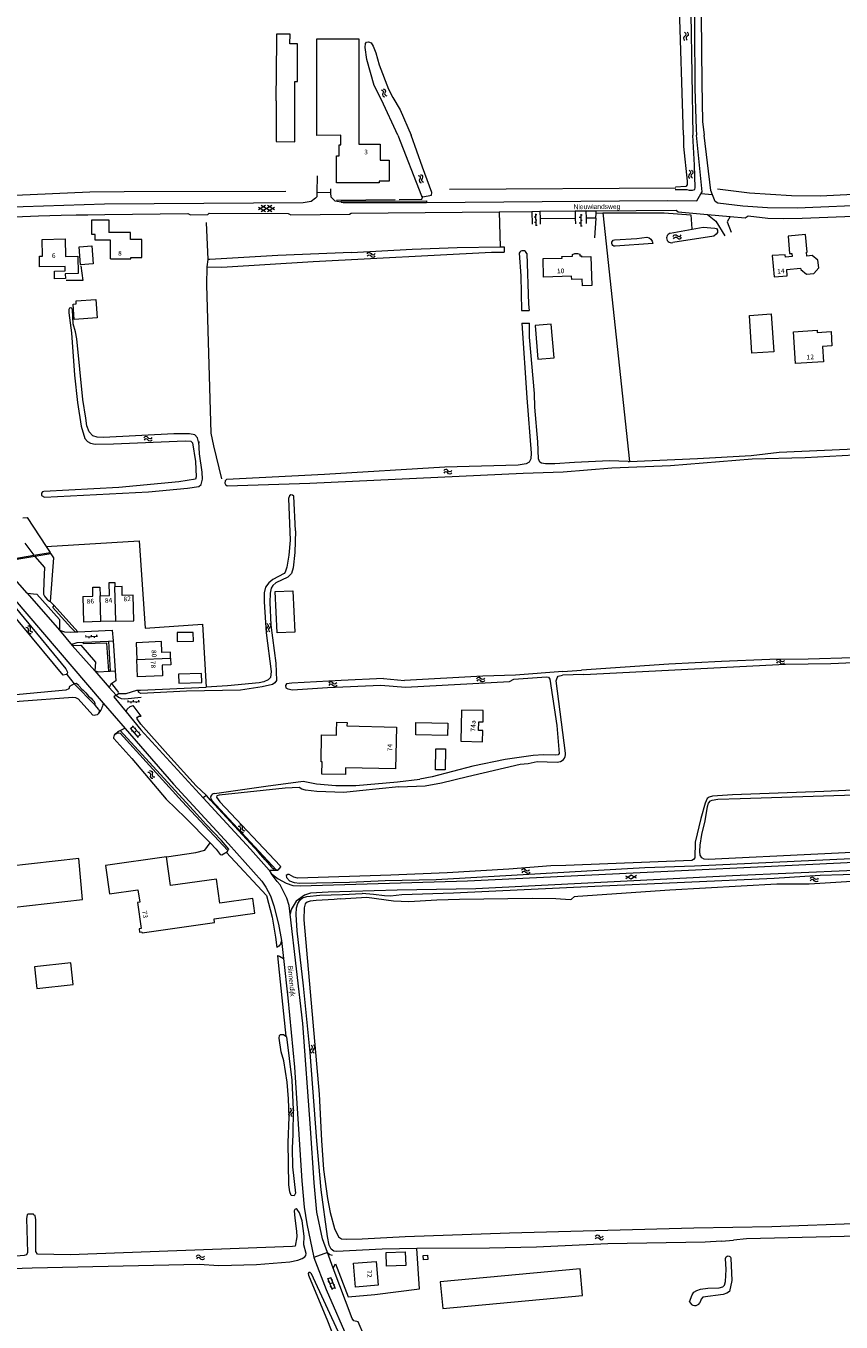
# Model space of a CAD drawing. Header units: metres. Extents: x 189705 to 199106, y 581686 to 588448.
# Tile 16 of 256: x 190016 to 190320, y 582558 to 583041. Entities that reach past the tile are written whole.
import ezdxf
from ezdxf.enums import TextEntityAlignment as Align

# ---------------------------------------------------------------- set-up
doc = ezdxf.new("R2010")
doc.units = ezdxf.units.M
doc.layers.add('B-WA-OG-GBKN-G', color=7, linetype='Continuous', lineweight=18)
doc.styles.add('Style-DotumChe', font='DotumChe.ttf')
doc.styles.add('Style-WORKING', font='WORKING.shx')

msp = doc.modelspace()

# ---------------------------------------------------------------- linework, layer by layer
at = {"layer": 'B-WA-OG-GBKN-G'}
for p, q in [((190268.553, 583005.158), (190269.097, 583000)), ((190266.146, 583002.284), (190266.253, 583000)), ((190124.825, 582984.885), (190124.735, 582978.58)), ((190130.04, 582978.526), (190124.735, 582978.58)), ((190130.04, 582978.526), (190130.008, 582980.059)), ((190132.062, 582975.75), (190153.961, 582975.969)), ((190258.531, 582980.215), (190174.265, 582979.737)), ((190272.25, 582977.746), (190267.919, 582978.096)), ((190102.974, 582972.33), (190105.574, 582973.93)), ((190102.974, 582973.13), (190105.574, 582971.53)), ((190103.974, 582971.53), (190107.974, 582973.93)), ((190103.974, 582973.93), (190107.974, 582971.53)), ((190106.374, 582973.93), (190108.974, 582972.33)), ((190106.374, 582971.53), (190108.974, 582973.13)), ((190192.778, 582971.476), (190204.927, 582971.615)), ((190192.778, 582971.476), (190193.05, 582958.395)), ((190204.927, 582971.615), (190207.927, 582971.649)), ((190204.927, 582971.615), (190205.027, 582966.818)), ((190206.238, 582970.694), (190206.387, 582966.196)), ((190207.927, 582971.649), (190221.027, 582971.799)), ((190207.927, 582971.649), (190207.986, 582968.816)), ((190221.027, 582971.799), (190225.026, 582971.833)), ((190221.027, 582971.799), (190221.085, 582968.996)), ((190225.026, 582971.833), (190228.916, 582971.865)), ((190225.026, 582971.833), (190225.084, 582969.05)), ((190228.718, 582969.1), (190228.853, 582970.985)), ((190228.853, 582970.985), (190228.916, 582971.865)), ((190228.853, 582970.985), (190231.316, 582971.006)), ((190231.316, 582971.006), (190241.304, 582878.405)), ((190029.43, 582970.162), (190035.07, 582970.274)), ((190035.07, 582970.274), (190039.466, 582970.361)), ((190039.466, 582970.361), (190045.739, 582970.486)), ((190083.481, 582967.408), (190084.087, 582953.713)), ((190206.279, 582969.445), (190205.78, 582969.428)), ((190206.345, 582967.446), (190205.846, 582967.429)), ((190206.246, 582970.444), (190206.746, 582970.461)), ((190206.312, 582968.445), (190206.812, 582968.462)), ((190206.378, 582966.446), (190206.878, 582966.463)), ((190221.085, 582968.996), (190207.986, 582968.816)), ((190207.986, 582968.816), (190208.026, 582966.88)), ((190221.085, 582968.996), (190221.126, 582967.017)), ((190223.092, 582969.263), (190222.592, 582969.263)), ((190223.092, 582967.263), (190222.592, 582967.263)), ((190223.092, 582970.513), (190223.092, 582966.013)), ((190223.092, 582970.263), (190223.592, 582970.263)), ((190223.092, 582968.263), (190223.592, 582968.263)), ((190223.092, 582966.263), (190223.592, 582966.263)), ((190228.718, 582969.1), (190225.084, 582969.05)), ((190225.084, 582969.05), (190225.125, 582967.067)), ((190228.718, 582969.1), (190228.193, 582961.779)), ((190270.318, 582970.499), (190278.809, 582969.726)), ((190193.05, 582958.395), (190194.546, 582958.423)), ((190194.546, 582958.423), (190194.546, 582956.36)), ((190250.038, 582959.658), (190235.964, 582958.578)), ((190084.087, 582953.713), (190083.822, 582950.89)), ((190201.084, 582934.615), (190203.847, 582934.671)), ((190201.192, 582929.995), (190204.05, 582929.998)), ((190204.025, 582924.671), (190204.05, 582929.998)), ((190205.837, 582903.74), (190204.025, 582924.671)), ((190297.055, 582881.915), (190348.706, 582884.027)), ((190240.852, 582878.386), (190233.839, 582878.654)), ((190240.852, 582878.386), (190241.304, 582878.405)), ((190015.898, 582847.953), (190019.304, 582843.428)), ((190023.924, 582846.659), (190025.364, 582844.456)), ((190000, 582841.069), (190045.086, 582788.277)), ((190016.756, 582829.304), (190006.646, 582840.749)), ((190019.711, 582842.999), (190007.171, 582840.834)), ((190011.437, 582842.112), (190019.304, 582843.428)), ((190019.304, 582843.428), (190025.364, 582844.456)), ((190025.649, 582844.02), (190019.711, 582842.999)), ((190019.711, 582842.999), (190020.559, 582842.02)), ((190020.559, 582842.02), (190023.282, 582838.894)), ((190025.364, 582844.456), (190025.649, 582844.02)), ((190023.282, 582838.894), (190023.052, 582833.543)), ((190023.052, 582833.543), (190022.841, 582829.438)), ((190049.823, 582818.831), (190049.527, 582831.718)), ((190016.756, 582829.304), (190028.795, 582815.568)), ((190022.841, 582829.438), (190022.938, 582828.987)), ((190022.938, 582828.987), (190023.13, 582828.434)), ((190023.13, 582828.434), (190023.31, 582828.17)), ((190023.31, 582828.17), (190023.623, 582827.725)), ((190023.623, 582827.725), (190024.38, 582826.86)), ((190024.38, 582826.86), (190024.542, 582826.697)), ((190024.542, 582826.697), (190024.801, 582826.511)), ((190025.411, 582826.224), (190026.841, 582824.656)), ((190037.534, 582828.042), (190037.752, 582818.554)), ((190044.229, 582818.703), (190044.008, 582828.315)), ((190026.394, 582823.991), (190026.841, 582824.656)), ((190033.006, 582816.663), (190026.394, 582823.991)), ((190026.841, 582824.656), (190035.734, 582814.906)), ((190034.713, 582814.848), (190033.006, 582816.663)), ((190044.229, 582818.703), (190037.752, 582818.554)), ((190049.823, 582818.831), (190044.229, 582818.703)), ((190028.795, 582815.568), (190033.601, 582809.85)), ((190034.713, 582814.848), (190035.734, 582814.906)), ((190035.734, 582814.906), (190035.861, 582814.767)), ((190037.75, 582810.983), (190047.082, 582811.457)), ((190038.508, 582813.024), (190043.001, 582813.272)), ((190038.758, 582813.038), (190038.73, 582813.537)), ((190039.756, 582813.093), (190039.784, 582812.594)), ((190040.755, 582813.148), (190040.727, 582813.647)), ((190041.753, 582813.203), (190041.781, 582812.704)), ((190042.752, 582813.258), (190042.724, 582813.757)), ((190047.082, 582811.457), (190048.819, 582811.597)), ((190047.082, 582811.457), (190047.703, 582800.276)), ((190048.819, 582811.597), (190049.629, 582800.394)), ((190033.601, 582809.85), (190041.983, 582800.365)), ((190037.784, 582810.407), (190037.75, 582810.983)), ((190046.519, 582810.645), (190037.784, 582810.407)), ((190047.192, 582800.245), (190046.519, 582810.645)), ((190057.627, 582804.592), (190070.27, 582805.108)), ((190031.591, 582798.99), (190034.362, 582795.546)), ((190041.983, 582800.365), (190047.41, 582794.182)), ((190047.192, 582800.245), (190047.703, 582800.276)), ((190047.703, 582800.276), (190049.629, 582800.394)), ((190149.557, 582797.551), (190133.893, 582796.766)), ((190149.557, 582797.551), (190157.408, 582796.767)), ((190186.677, 582798.319), (190157.408, 582796.767)), ((190224.228, 582799.047), (190216.285, 582798.7)), ((190216.397, 582800.126), (190223.422, 582800.603)), ((190035.049, 582795.658), (190034.362, 582795.546)), ((190042.094, 582787.529), (190034.362, 582795.546)), ((190036.009, 582794.854), (190035.049, 582795.658)), ((190036.009, 582794.854), (190036.24, 582794.644)), ((190036.24, 582794.644), (190037.237, 582793.516)), ((190037.237, 582793.516), (190037.686, 582793.092)), ((190037.686, 582793.092), (190038.689, 582792.149)), ((190038.689, 582792.149), (190039.719, 582790.954)), ((190047.41, 582794.182), (190049.932, 582791.309)), ((190050.997, 582792.284), (190048.419, 582795.696)), ((190058.764, 582793.191), (190058.993, 582793.196)), ((190058.993, 582793.196), (190083.549, 582794.319)), ((190091.502, 582794.734), (190083.549, 582794.319)), ((190148.645, 582795.019), (190157.762, 582794.219)), ((190039.719, 582790.954), (190040.598, 582790.118)), ((190040.598, 582790.118), (190041.109, 582789.604)), ((190041.109, 582789.604), (190041.233, 582789.486)), ((190041.233, 582789.486), (190041.851, 582788.795)), ((190042.023, 582788.543), (190041.851, 582788.795)), ((190042.071, 582788.409), (190042.023, 582788.543)), ((190042.12, 582788.241), (190042.071, 582788.409)), ((190042.094, 582787.529), (190042.126, 582788.138)), ((190043.518, 582785.951), (190042.094, 582787.529)), ((190042.126, 582788.138), (190042.12, 582788.241)), ((190045.086, 582788.277), (190053.3, 582778.856)), ((190054.18, 582788.809), (190058.678, 582788.935)), ((190054.43, 582788.816), (190054.416, 582789.316)), ((190055.43, 582788.844), (190055.444, 582788.344)), ((190059.35, 582783.499), (190056.349, 582787.402)), ((190056.429, 582788.872), (190056.415, 582789.372)), ((190057.429, 582788.9), (190057.443, 582788.4)), ((190058.428, 582788.928), (190058.414, 582789.428)), ((190057.7, 582782.76), (190057.928, 582783.093)), ((190058.034, 582782.152), (190057.7, 582782.76)), ((190057.928, 582783.093), (190058.485, 582783.401)), ((190058.485, 582783.401), (190059.35, 582783.499)), ((190080.053, 582746.999), (190051.463, 582778.102)), ((190055.193, 582779.035), (190058.22, 582775.572)), ((190056.294, 582779.599), (190055.391, 582778.81)), ((190055.823, 582777.859), (190056.049, 582778.057)), ((190056.097, 582779.825), (190059.124, 582776.361)), ((190057.611, 582778.093), (190056.707, 582777.304)), ((190057.178, 582779.044), (190056.953, 582778.846)), ((190059.135, 582780.481), (190058.034, 582782.152)), ((190058.494, 582777.538), (190058.269, 582777.34)), ((190069.28, 582769.124), (190059.135, 582780.481)), ((190057.139, 582776.353), (190057.365, 582776.551)), ((190058.927, 582776.587), (190058.023, 582775.797)), ((190079.758, 582757.465), (190069.28, 582769.124)), ((190154.774, 582759.017), (190163.201, 582759.97)), ((190083.681, 582753.866), (190079.758, 582757.465)), ((190082.929, 582753.364), (190082.39, 582752.997)), ((190083.681, 582753.866), (190082.929, 582753.364)), ((190085.195, 582752.146), (190083.681, 582753.866)), ((190155.285, 582757.086), (190140.69, 582755.606)), ((190155.285, 582757.086), (190165.187, 582757.445)), ((190103.055, 582732.714), (190085.195, 582752.146)), ((190083.356, 582743.222), (190080.053, 582746.999)), ((190086.375, 582740.106), (190083.356, 582743.222)), ((190089.206, 582737.084), (190086.375, 582740.106)), ((190092.016, 582733.885), (190089.206, 582737.084)), ((190068.755, 582731.042), (190046, 582727.82)), ((190091.858, 582733.565), (190092.016, 582733.885)), ((190105.55, 582729.969), (190103.055, 582732.714)), ((190105.55, 582729.969), (190107.926, 582727.227)), ((190106.955, 582726.099), (190110.192, 582726.072)), ((190133.481, 582715.402), (190143.439, 582715.948)), ((190134.364, 582716.968), (190141.628, 582717.337)), ((190111.534, 582699.809), (190112.382, 582693.132)), ((190110.099, 582694.237), (190110.467, 582690.35)), ((190110.467, 582690.35), (190113.179, 582664.166)), ((190275.56, 582587.755), (190280.029, 582588.157)), ((190128.761, 582583.52), (190123.618, 582581.68)), ((190130.843, 582577.767), (190128.761, 582583.52)), ((190130.843, 582577.767), (190131.668, 582579.305)), ((190128.737, 582573.976), (190130.495, 582569.725)), ((190129.961, 582574.157), (190128.852, 582573.698)), ((190128.957, 582572.66), (190129.234, 582572.774)), ((190130.725, 582572.309), (190129.616, 582571.85)), ((190129.721, 582570.811), (190129.998, 582570.926)), ((190129.846, 582574.434), (190131.604, 582570.183)), ((190130.62, 582573.347), (190130.343, 582573.233)), ((190131.489, 582570.46), (190130.38, 582570.002)), ((190131.384, 582571.499), (190131.107, 582571.384)), ((190263.689, 582565.124), (190264.664, 582567.772)), ((190142.471, 582552.3), (190140.206, 582557.752))]:
    msp.add_line(p, q, dxfattribs=at)
at = {"layer": 'B-WA-OG-GBKN-G', "flags": 128}
for points in [[(190261.622, 583267.149), (190264.049, 583260.471), (190267.262, 583253.922), (190270.805, 583247.424), (190271.547, 583245.367), (190272.75, 583240.72), (190274.455, 583226.318), (190276.409, 583214.991), (190277.781, 583202.418), (190276.451, 583194.337), (190274.942, 583187.043), (190270.473, 583173.368), (190267.749, 583164.319), (190266.918, 583160.659), (190267.006, 583154.944), (190267.657, 583146.688), (190267.99, 583133.122), (190267.47, 583113.788), (190265.385, 583064.296), (190265.684, 583017.424), (190266.146, 583002.284)], [(190269.974, 583256.823), (190273.5, 583246.743), (190274.499, 583242.222), (190276.587, 583227.516), (190278.485, 583218.069), (190279.827, 583207.401), (190280.013, 583203.844), (190279.944, 583200.262), (190279.62, 583196.756), (190277.733, 583187.734), (190275.313, 583178.839), (190273.092, 583171.899), (190270.015, 583161.249), (190270.031, 583153.475), (190270.498, 583148.293), (190270.948, 583139.351), (190269.867, 583108.711), (190268.957, 583094.331), (190268.328, 583078.884), (190267.838, 583057.415), (190268.194, 583019.333), (190268.553, 583005.158)], [(190261.375, 583000), (190259.773, 583051.33), (190259.181, 583079.935), (190259.814, 583080.926), (190260.602, 583081.208), (190262.507, 583081.236), (190263.041, 583080.882), (190263.296, 583080.196), (190263.223, 583078.824), (190264.154, 583045.239), (190264.932, 583000)], [(190109.673, 583035.311), (190109.488, 583012.808), (190109.589, 583012.804), (190109.643, 582997.684), (190116.601, 582997.546), (190116.519, 583020.02), (190117.619, 583020.024), (190117.569, 583033.985)], [(190117.569, 583033.985), (190114.754, 583034.022), (190114.77, 583037.632), (190109.685, 583037.599), (190109.673, 583035.311)], [(190124.703, 582999.935), (190124.736, 583035.945), (190140.458, 583035.931), (190140.424, 583000)], [(190154.979, 583000), (190148.88, 583013.215), (190146.151, 583018.52), (190143.44, 583028.22), (190142.745, 583032.716), (190142.844, 583034.139), (190143.224, 583034.673), (190144.01, 583034.827), (190144.976, 583034.422), (190145.741, 583033.153), (190146.762, 583030.665), (190147.94, 583026.272), (190151.488, 583017.182), (190153.146, 583014.01), (190155.873, 583009.442), (190159.982, 583000)], [(190140.424, 583000), (190140.369, 583000), (190140.377, 582996.596), (190148.323, 582996.614), (190148.336, 582990.71), (190151.736, 582990.717), (190151.753, 582982.838), (190147.942, 582982.83), (190147.943, 582982.291), (190132.153, 582982.255), (190132.13, 582992.335), (190133.125, 582992.337), (190133.115, 582996.444), (190133.747, 582996.445), (190133.739, 583000), (190124.703, 582999.935)], [(190154.979, 583000), (190163.811, 582977.369), (190164.321, 582977.016), (190167.443, 582977.591), (190167.665, 582978.61), (190164.084, 582988.095), (190159.982, 583000)], [(190258.306, 582979.782), (190262.65, 582979.805), (190263.515, 582979.556), (190264.785, 582979.511), (190265.622, 582979.745), (190265.72, 582980.558), (190265.574, 582988.817), (190264.932, 583000)], [(190261.375, 583000), (190261.423, 582995.784), (190262.734, 582982.905), (190262.742, 582981.457), (190262.339, 582980.819), (190258.377, 582980.671)], [(190267.919, 582978.096), (190268.371, 582978.845), (190266.253, 583000)], [(190272.25, 582977.746), (190271.62, 582979.421), (190269.097, 583000)], [(190455.699, 582990.192), (190434.827, 582983.244), (190424.125, 582979.883), (190416.765, 582978.216), (190411.485, 582977.528), (190362.617, 582975.283), (190303.74, 582972.833), (190292.664, 582972.926), (190283.591, 582973.487), (190274.16, 582974.681), (190273.166, 582975.312), (190272.25, 582977.746)], [(190274.132, 582979.967), (190286.029, 582978.481), (190301.608, 582977.523), (190312.354, 582977.453), (190337.347, 582978.655), (190351.648, 582979.138), (190371.306, 582980.134), (190394.903, 582980.997), (190404.96, 582981.686)], [(190124.735, 582978.58), (190124.713, 582977.032), (190124.285, 582976.496), (190122.69, 582975.293), (190119.695, 582974.743), (190045.59, 582974.346), (190000, 582972.764)], [(190012.369, 582977.7), (190040.206, 582978.84), (190052.934, 582979.01), (190113.245, 582979.105)], [(190133.801, 582974.998), (190131.632, 582975.442), (190130.075, 582976.857), (190130.04, 582978.526)], [(190133.801, 582974.998), (190133.843, 582975.378), (190165.65, 582975.473), (190165.63, 582974.939)], [(190155.433, 582976.053), (190163.919, 582976.174), (190164.092, 582976.912)], [(190165.63, 582974.939), (190237.52, 582975.578), (190255.431, 582975.649), (190266.355, 582975.504), (190267.919, 582978.096)], [(190045.739, 582970.486), (190076.628, 582970.852), (190077.647, 582970.299), (190084.151, 582970.409), (190084.631, 582970.946), (190114.051, 582970.85), (190115.12, 582970.322), (190136.892, 582970.515), (190137.525, 582970.925), (190192.778, 582971.476)], [(190133.801, 582974.998), (190134.532, 582974.848), (190165.63, 582974.939)], [(190228.916, 582971.865), (190258.677, 582972.006), (190259.391, 582971.426), (190270.318, 582970.499)], [(190231.316, 582971.006), (190254.21, 582971.118), (190264.097, 582970.256), (190264.556, 582965.075)], [(190278.809, 582969.726), (190284.401, 582969.247), (190285.54, 582969.939), (190292.786, 582969.038), (190298.528, 582968.942), (190305.59, 582969.056), (190362.74, 582971.319)], [(190000, 582969.126), (190021.072, 582969.995), (190029.43, 582970.162)], [(190047.858, 582953.876), (190047.847, 582960.839), (190042.124, 582960.829), (190042.121, 582962.99), (190040.889, 582962.988), (190040.881, 582968.449), (190047.226, 582968.459), (190047.232, 582963.755)], [(190270.318, 582970.499), (190273.433, 582967.968), (190276.866, 582962.523)], [(190278.809, 582969.726), (190277.652, 582967.686), (190279.12, 582963.831)], [(190021.36, 582954.925), (190022.569, 582954.952), (190022.432, 582961.17), (190030.94, 582961.358), (190031.085, 582954.8), (190035.674, 582954.901), (190035.818, 582948.393), (190031.019, 582948.287), (190031.056, 582946.597), (190027.007, 582946.507), (190026.944, 582949.367), (190030.943, 582949.455), (190030.908, 582951.015), (190021.41, 582950.895), (190021.36, 582954.925)], [(190047.858, 582953.876), (190055.398, 582953.888), (190055.397, 582954.398), (190059.587, 582954.405), (190059.576, 582961.085), (190055.376, 582961.078), (190055.372, 582963.768), (190047.232, 582963.755)], [(190235.659, 582960.997), (190243.997, 582961.431), (190247.716, 582961.96)], [(190256.473, 582963.443), (190268.795, 582965.707), (190273.04, 582965.399), (190273.752, 582965.225), (190274.06, 582964.541), (190274.04, 582963.728), (190273.611, 582963.09), (190272.777, 582962.323), (190257.444, 582959.978)], [(190300.436, 582962.423), (190300.967, 582955.895), (190301.784, 582955.962), (190301.883, 582954.756), (190299.411, 582954.554), (190299.339, 582955.441), (190294.498, 582955.15), (190295.145, 582947.197), (190300.069, 582947.597), (190299.876, 582949.97), (190305.079, 582950.393), (190305.112, 582949.985), (190307.215, 582948.179), (190310.035, 582948.409), (190311.847, 582950.562), (190311.537, 582953.366), (190309.342, 582955.133), (190307.351, 582954.947), (190307.217, 582956.381), (190307.515, 582956.409), (190306.904, 582962.95), (190300.436, 582962.423)], [(190036.142, 582958.389), (190040.926, 582958.751), (190041.433, 582952.032), (190036.649, 582951.671), (190036.142, 582958.389)], [(190083.822, 582950.89), (190089.335, 582950.767), (190123.392, 582952.957), (190189.808, 582956.44), (190194.546, 582956.36)], [(190137.703, 582956.261), (190110.221, 582955.098), (190084.9, 582953.615), (190084.087, 582953.713)], [(190137.703, 582956.261), (190160.282, 582957.475), (190177.097, 582958.1), (190193.05, 582958.395)], [(190200.195, 582956.002), (190200.78, 582947.552), (190201.084, 582934.615)], [(190203.023, 582955.897), (190203.63, 582937.071), (190203.847, 582934.671)], [(190219.768, 582946.242), (190219.731, 582947.422), (190209.294, 582947.096), (190209.079, 582953.985), (190216.151, 582954.206), (190216.133, 582954.792)], [(190216.133, 582954.792), (190220.051, 582954.915), (190220.032, 582955.504), (190220.921, 582955.842), (190221.881, 582955.872), (190222.79, 582955.6), (190222.813, 582955.002), (190223.363, 582955.019), (190223.376, 582954.619), (190226.864, 582954.729), (190227.202, 582943.974), (190223.744, 582943.865), (190223.666, 582946.364), (190219.768, 582946.242)], [(190036.82, 582951.273), (190037.56, 582945.839), (190031.336, 582945.831)], [(190083.822, 582950.89), (190083.603, 582944.256), (190085.241, 582888.886), (190086.23, 582884.215), (190089.267, 582871.931)], [(190042.434, 582938.755), (190042.887, 582931.887), (190034.371, 582931.324), (190033.994, 582937.021), (190035.12, 582937.096), (190035.042, 582938.265), (190042.434, 582938.755)], [(190038.668, 582894.507), (190037.59, 582901.491), (190035.313, 582924.046), (190034.816, 582926.687), (190034.012, 582929.655), (190033.68, 582934.864), (190033.474, 582935.422), (190033.066, 582935.7), (190032.584, 582935.544), (190032.383, 582935.086), (190032.364, 582933.764), (190033.344, 582926.272), (190034.417, 582910.572), (190035.538, 582900.336), (190036.932, 582891.499), (190038.353, 582886.983), (190039.272, 582885.869), (190040.369, 582885.24), (190042.149, 582884.869), (190048.932, 582884.93), (190075.678, 582886.04), (190077.863, 582886), (190078.45, 582885.317), (190079.58, 582878.436), (190079.838, 582872.618)], [(190295.026, 582919.296), (190286.945, 582918.749), (190285.991, 582932.837), (190294.072, 582933.384), (190295.026, 582919.296)], [(190201.192, 582929.995), (190203.076, 582902.149), (190204.684, 582881.546), (190204.517, 582879.411), (190203.889, 582878.112), (190202.825, 582877.47), (190199.779, 582876.971), (190172.471, 582876.316), (190127.57, 582873.586)], [(190206.101, 582929.056), (190207.141, 582916.529), (190213.16, 582917.029), (190212.12, 582929.556), (190206.101, 582929.056)], [(190302.447, 582926.767), (190311.213, 582927.313), (190311.265, 582926.472), (190316.394, 582926.792), (190316.722, 582921.51), (190313.235, 582921.293), (190313.596, 582915.494), (190303.189, 582914.846), (190302.447, 582926.767)], [(190233.839, 582878.654), (190220.835, 582878.05), (190213.496, 582877.476), (190209.963, 582877.534), (190208.489, 582877.781), (190207.928, 582878.108), (190207.413, 582879.401), (190207.177, 582885.652), (190206.067, 582898.658), (190205.837, 582903.74)], [(190050.999, 582868.727), (190023.01, 582867.205), (190022.477, 582867.075), (190022.2, 582866.59), (190022.154, 582865.65), (190023.224, 582865.071), (190062.033, 582867.134), (190076.507, 582868.381), (190080.772, 582869.115), (190081.631, 582869.857), (190082.155, 582871.817), (190082.065, 582874.46), (190081.013, 582881.265), (190080.811, 582885.813), (190080.814, 582885.203), (190080.345, 582887.259), (190079.35, 582888.346), (190077.315, 582888.717), (190071.447, 582888.634), (190045.235, 582887.375), (190042.923, 582887.414), (190041.218, 582887.964), (190039.89, 582889.431), (190039.039, 582891.663), (190038.668, 582894.507)], [(190127.57, 582873.586), (190091.048, 582871.611), (190090.567, 582871.201), (190090.521, 582870.261), (190090.702, 582869.779), (190091.288, 582869.248), (190122.125, 582870.277), (190201.674, 582874.033), (190216.559, 582874.52), (190234.742, 582875.964), (190256.535, 582876.945), (190286.957, 582879.37), (190306.746, 582879.833), (190343.547, 582881.809), (190348.575, 582882.24)], [(190241.304, 582878.405), (190266.683, 582879.491), (190286.646, 582880.563), (190297.055, 582881.915)], [(190079.838, 582872.618), (190079.513, 582871.803), (190073.37, 582870.779), (190050.999, 582868.727)], [(190116.832, 582852.509), (190116.129, 582865.442), (190115.695, 582865.847), (190115.06, 582865.894), (190114.528, 582865.636), (190114.204, 582864.568), (190114.869, 582849.043), (190114.34, 582843.449), (190113.55, 582838.971), (190113.001, 582837.139), (190112.547, 582836.628), (190108.315, 582834.42), (190106.9, 582833.117), (190105.688, 582831.483), (190105.166, 582829.447), (190105.108, 582826.067), (190105.904, 582814.584), (190107.76, 582800.082), (190107.466, 582797.845), (190106.683, 582797.001), (190104.985, 582796.229), (190103.26, 582795.839), (190091.502, 582794.734)], [(190015.193, 582857.366), (190016.811, 582857.539), (190023.924, 582846.659)], [(190116.832, 582852.509), (190116.52, 582844.426), (190115.966, 582838.705), (190115.291, 582836.643), (190113.926, 582835.263), (190109.44, 582833.13), (190108.404, 582832.159), (190107.748, 582831.215), (190107.428, 582829.281), (190107.243, 582825.849), (190107.669, 582817.338), (190109.496, 582803.269), (190109.758, 582796.764), (190109.052, 582795.87), (190108.267, 582795.206), (190104.436, 582794.371), (190096.313, 582793.159), (190076.244, 582792.823), (190059.176, 582791.918), (190058.361, 582792.422), (190058.282, 582792.904), (190058.764, 582793.191)], [(190023.924, 582846.659), (190058.496, 582848.842), (190060.801, 582816.223), (190082.185, 582817.786), (190083.549, 582794.319)], [(190025.649, 582844.02), (190026.646, 582842.495), (190025.411, 582826.224)], [(190000, 582838.844), (190031.233, 582801.044), (190031.824, 582799.904), (190031.751, 582799.319), (190031.321, 582798.96), (190030.28, 582798.752), (190000, 582835.008)], [(190037.534, 582828.042), (190041.328, 582828.13), (190041.25, 582831.511), (190043.932, 582831.573), (190044.008, 582828.315)], [(190044.008, 582828.315), (190047.462, 582828.395), (190047.348, 582833.294), (190049.49, 582833.342), (190049.527, 582831.718)], [(190049.823, 582818.831), (190056.526, 582818.985), (190056.307, 582828.57), (190052.231, 582828.477), (190052.155, 582831.778), (190049.527, 582831.718)], [(190016.756, 582829.304), (190020.467, 582828.993), (190028.902, 582819.457), (190028.795, 582815.568)], [(190109.238, 582829.888), (190115.794, 582830.226), (190116.589, 582814.807), (190110.033, 582814.469), (190109.238, 582829.888)], [(190028.795, 582815.568), (190030.754, 582814.944), (190033.016, 582814.752), (190034.713, 582814.848)], [(190035.734, 582814.906), (190048.535, 582815.521), (190048.819, 582811.597)], [(190070.27, 582805.108), (190070.178, 582807.37), (190067.019, 582807.241), (190066.856, 582811.23), (190057.373, 582810.843), (190057.627, 582804.592)], [(190072.678, 582814.618), (190072.721, 582811.33), (190078.762, 582811.409), (190078.719, 582814.698), (190072.678, 582814.618)], [(190033.601, 582809.85), (190033.953, 582810.437), (190035.45, 582810.902), (190037.75, 582810.983)], [(190033.601, 582809.85), (190036.751, 582809.944), (190042.272, 582803.543), (190041.983, 582800.365)], [(190224.228, 582799.047), (190299.401, 582802.863), (190316.32, 582803.132), (190350, 582804.532), (190370.928, 582805.636), (190395.644, 582806.327), (190415.556, 582807.299), (190426.781, 582808.248), (190445.148, 582808.322)], [(190348.034, 582806.479), (190337.443, 582805.787), (190324.693, 582805.185), (190307.928, 582804.714), (190293.549, 582804.586), (190275.592, 582803.854)], [(190070.27, 582805.108), (190070.372, 582802.597), (190067.091, 582802.463), (190067.251, 582798.524), (190057.89, 582798.143), (190057.627, 582804.592)], [(190275.592, 582803.854), (190255.908, 582802.859), (190223.422, 582800.603)], [(190041.983, 582800.365), (190043.433, 582800.016), (190047.192, 582800.245)], [(190049.629, 582800.394), (190049.904, 582796.595), (190048.419, 582795.696)], [(190073.196, 582799.068), (190073.296, 582795.724), (190081.882, 582795.982), (190081.782, 582799.326), (190073.196, 582799.068)], [(190133.893, 582796.766), (190115.403, 582795.803), (190113.423, 582795.487), (190113.071, 582794.927), (190113.152, 582793.961), (190113.942, 582793.634), (190115.721, 582793.314), (190128.75, 582794.121), (190148.645, 582795.019)], [(190157.762, 582794.219), (190196.621, 582796.391), (190198.242, 582797.212), (190210.356, 582798.116), (190211.145, 582797.943), (190211.605, 582797.284), (190214.236, 582779.966), (190215.053, 582769.525), (190214.726, 582769.066), (190213.584, 582768.907), (190209.188, 582769.087), (190205.378, 582768.762), (190194.995, 582767.359), (190182.89, 582764.803), (190167.794, 582760.91), (190163.201, 582759.97)], [(190216.397, 582800.126), (190198.844, 582798.767), (190186.677, 582798.319)], [(190217.401, 582769.73), (190214.022, 582796.662), (190214.321, 582797.808), (190214.699, 582798.394), (190216.285, 582798.7)], [(190034.362, 582795.546), (190032.615, 582794.52), (190032.366, 582793.604), (190031.25, 582793.141), (190008.575, 582790.986), (190000, 582790.544)], [(190048.419, 582795.696), (190047.955, 582795.415), (190047.41, 582794.182)], [(190049.932, 582791.309), (190050.818, 582791.95), (190053.664, 582791.965), (190057.621, 582793.104), (190058.764, 582793.191)], [(190000, 582788.441), (190013.818, 582789.006), (190033.779, 582790.511), (190034.77, 582790.466), (190035.865, 582789.886), (190041.262, 582783.889)], [(190049.932, 582791.309), (190049.149, 582790.67), (190053.707, 582785.082)], [(190049.932, 582791.309), (190050.851, 582790.526), (190051.819, 582790.099), (190053.191, 582789.979), (190059.261, 582790.495)], [(190053.707, 582785.082), (190054.025, 582786.02), (190055.213, 582787.093), (190056.349, 582787.402)], [(190053.707, 582785.082), (190059.223, 582778.321), (190082.39, 582752.997)], [(190178.455, 582774.092), (190186.533, 582773.919), (190186.624, 582778.137), (190185.064, 582778.17), (190185.132, 582781.35), (190186.692, 582781.317), (190186.782, 582785.536), (190178.704, 582785.71), (190178.455, 582774.092)], [(190053.3, 582778.856), (190071.371, 582758.131), (190091.863, 582735.927), (190104.283, 582721.965), (190105.795, 582719.685), (190107.462, 582716.492), (190108.701, 582712.764), (190110.516, 582705.987), (190111.534, 582699.809)], [(190126.327, 582766.402), (190126.55, 582776.52), (190132.048, 582776.387), (190132.087, 582778.007), (190132.137, 582778.006), (190132.214, 582781.205), (190136.013, 582781.114), (190135.983, 582779.864), (190154.408, 582779.421), (190154.032, 582763.776), (190135.477, 582764.222), (190135.416, 582761.672), (190126.669, 582761.882), (190126.777, 582766.391), (190126.327, 582766.402)], [(190161.701, 582781.125), (190173.549, 582780.884), (190173.454, 582776.255), (190161.607, 582776.496), (190161.701, 582781.125)], [(190049.153, 582775.121), (190055.849, 582767.68), (190068.632, 582752.5), (190075.832, 582745.601), (190085.014, 582736.276)], [(190085.014, 582736.276), (190087.2, 582733.844), (190088.709, 582731.869), (190089.345, 582731.721), (190091.421, 582733.028), (190091.546, 582733.384), (190074.631, 582751.668), (190051.493, 582777.107)], [(190168.97, 582763.517), (190169.117, 582771.316), (190172.717, 582771.248), (190172.569, 582763.449), (190168.97, 582763.517)], [(190165.187, 582757.445), (190171.211, 582758.565), (190180.954, 582760.981), (190200.594, 582765.533), (190203.489, 582765.829), (190206.915, 582766.584), (190214.336, 582766.369)], [(190086.563, 582754.609), (190105.799, 582757.401), (190119.61, 582759.204), (190124.62, 582758.213), (190131.889, 582757.591), (190139.282, 582757.631), (190154.774, 582759.017)], [(190140.69, 582755.606), (190134.875, 582755.066), (190124.787, 582755.393), (190120.592, 582755.905), (190119.142, 582756.303), (190118.225, 582756.832), (190112.967, 582756.652), (190088.313, 582753.978), (190087.476, 582753.77), (190087.352, 582753.235), (190088.631, 582751.489), (190111.113, 582727.694), (190111.267, 582727.289), (190110.192, 582726.072)], [(190352.403, 582733.969), (190270.645, 582730.024), (190269.069, 582730.168), (190268.305, 582730.621), (190267.664, 582731.635), (190267.53, 582733.057), (190267.594, 582735.345), (190268.233, 582739.414), (190269.553, 582744.403), (190270.338, 582749.77), (190270.788, 582751.017), (190271.521, 582751.86), (190272.154, 582752.193), (190274.211, 582752.484), (190282.516, 582752.808), (190325.24, 582754.181), (190353.255, 582755.347)], [(190357.31, 582757.388), (190313.777, 582755.34), (190279.689, 582754.089), (190272.197, 582753.668), (190271.03, 582753.305), (190270.246, 582752.818), (190269.543, 582751.035), (190267.897, 582745.283)], [(190082.39, 582752.997), (190100.029, 582733.862), (190106.955, 582726.099)], [(190110.192, 582726.072), (190109.596, 582726.212), (190085.656, 582752.089)], [(190267.897, 582745.283), (190265.734, 582736.479), (190265.611, 582730.658), (190265.183, 582730.045), (190264.474, 582729.661), (190217.56, 582727.808), (190212.022, 582727.727), (190196.302, 582726.499)], [(190068.755, 582731.042), (190079.61, 582732.608), (190083.009, 582733.491), (190085.014, 582736.276)], [(190004.529, 582706.505), (190011.691, 582707.251), (190011.103, 582712.136), (190037.478, 582715.104), (190036.016, 582730.422), (190009.638, 582727.471), (190009.095, 582732.329), (189968.917, 582728.136), (189971.577, 582703.071), (190002.149, 582706.257)], [(190046, 582727.82), (190047.503, 582717.201), (190058.098, 582718.701), (190058.745, 582714.133), (190057.959, 582714.022), (190059.336, 582704.295), (190058.498, 582704.176), (190058.675, 582702.927), (190059.563, 582703.053), (190059.607, 582702.742), (190086.668, 582706.574), (190086.476, 582707.933), (190101.644, 582710.081), (190100.876, 582715.506), (190088.651, 582713.775), (190087.384, 582722.722), (190070.277, 582720.3), (190068.755, 582731.042)], [(190090.98, 582732.751), (190105.963, 582716.586), (190108.063, 582708.592), (190109.347, 582701.153), (190109.844, 582697.285)], [(190107.749, 582724.83), (190110.35, 582722.862), (190113.281, 582721.226), (190115.8, 582720.324), (190118.545, 582720.263), (190180.854, 582722.045), (190371.394, 582731.327)], [(190196.302, 582726.499), (190173.369, 582725.106), (190152.338, 582724.154), (190117.59, 582723.053), (190116.165, 582723.401), (190114.483, 582724.434), (190113.975, 582724.456), (190113.342, 582724.047), (190113.499, 582723.336), (190114.597, 582722.148), (190116.327, 582721.521), (190118.437, 582721.278), (190136.905, 582721.631), (190150.266, 582722.161), (190169.266, 582722.542), (190246.983, 582727), (190265.475, 582727.684), (190353.05, 582731.737), (190354.141, 582732.099), (190354.289, 582732.81)], [(190485.608, 582733.285), (190416.09, 582729.966), (190279.721, 582723.999), (190184.045, 582719.14), (190154.679, 582718.652), (190129.024, 582717.904), (190122.447, 582717.437), (190120.189, 582716.79), (190117.025, 582714.537), (190115.186, 582711.452), (190114.865, 582709.696)], [(190296.25, 582721.012), (190308.241, 582721), (190322.184, 582721.812), (190418.319, 582726.419), (190428.152, 582726.268), (190462.719, 582728.03), (190479.254, 582728.626), (190480.42, 582729.116), (190480.44, 582730.412), (190480.133, 582730.741), (190478.073, 582731.009), (190425.649, 582728.771), (190363.728, 582725.568), (190312.342, 582724.021), (190295.223, 582723.014), (190228.424, 582719.962)], [(190106.955, 582726.099), (190106.98, 582726.071), (190107.749, 582724.83)], [(190113.589, 582715.687), (190111.074, 582720.553), (190109.924, 582721.843), (190107.749, 582724.83)], [(190228.424, 582719.962), (190175.746, 582717.519), (190156.467, 582716.832), (190152.201, 582716.402), (190149.94, 582716.492), (190145.872, 582717.029), (190141.628, 582717.337)], [(190143.439, 582715.948), (190153.354, 582714.578), (190159.071, 582714.38), (190169.484, 582715.046), (190177.918, 582715.295), (190205.073, 582715.669), (190213.813, 582715.564), (190219.126, 582715.16), (190219.734, 582715.239), (190220.771, 582716.211), (190222.066, 582716.396), (190256.351, 582718.765), (190296.25, 582721.012)], [(190243.87, 582724.039), (190241.925, 582722.752), (190239.874, 582723.863)], [(190243.914, 582723.04), (190241.863, 582724.151), (190239.918, 582722.864)], [(190114.865, 582709.696), (190114.467, 582712.947), (190113.589, 582715.687)], [(190128.734, 582589.535), (190126.33, 582606.905), (190124.735, 582625.246), (190122.327, 582658.119), (190119.808, 582682.987), (190117.388, 582703.432), (190117.076, 582709.581), (190117.19, 582712.046), (190117.74, 582713.701), (190118.546, 582715.028), (190119.483, 582715.744), (190121.081, 582716.235), (190125.829, 582716.693), (190134.364, 582716.968)], [(190133.481, 582715.402), (190131.274, 582715.121), (190124.518, 582714.805), (190122.284, 582714.514), (190121.193, 582714.127), (190120.434, 582713.564), (190120.087, 582712.088), (190119.856, 582707.538), (190125.66, 582642.533)], [(190128.761, 582583.52), (190126.834, 582588.61), (190124.748, 582598.663), (190123.725, 582609.534), (190122.424, 582629.961), (190119.526, 582668.906), (190114.865, 582709.696)], [(190111.534, 582699.809), (190111.19, 582698.545), (190110.559, 582697.778), (190109.844, 582697.285)], [(190019.561, 582690.082), (190020.465, 582681.938), (190033.955, 582683.438), (190033.051, 582691.58), (190019.561, 582690.082)], [(190110.099, 582694.237), (190110.909, 582694.045), (190112.382, 582693.132)], [(190112.382, 582693.132), (190113.988, 582678.508), (190116.436, 582652.599), (190119.124, 582610.222), (190119.988, 582600.441), (190121.011, 582594.272), (190123.618, 582581.68)], [(190113.179, 582664.166), (190113.43, 582663.942), (190115.42, 582647.815), (190115.884, 582636.711), (190115.857, 582627.486), (190115.604, 582622.427), (190115.742, 582615.54), (190116.836, 582605.685), (190116.333, 582604.692), (190115.189, 582604.838), (190114.648, 582606.233), (190114.278, 582608.798), (190114.119, 582624.579), (190114.477, 582633.985), (190114.236, 582640.844), (190113.646, 582647.094), (190112.511, 582655.017), (190111.528, 582658.315), (190110.765, 582663.395), (190110.835, 582664.488), (190111.241, 582664.769), (190112.383, 582664.877), (190113.179, 582664.166)], [(190125.66, 582642.533), (190126.539, 582625.256), (190127.256, 582614.51), (190128.71, 582603.665), (190129.779, 582598.436), (190131.309, 582592.497), (190132.799, 582589.43), (190133.946, 582588.699), (190135.649, 582588.555), (190141.644, 582588.689), (190157.696, 582589.512), (190196.508, 582590.889), (190265.27, 582592.758), (190294.28, 582593.32), (190361.667, 582595.765)], [(190000, 582577.202), (190018.613, 582577.889), (190080.899, 582579.163), (190088.269, 582578.77), (190102.291, 582579.151), (190114.709, 582580.107), (190117.653, 582580.682), (190119.25, 582581.301), (190120.288, 582581.992), (190120.718, 582582.478), (190120.815, 582583.164), (190119.96, 582586.464), (190120.019, 582589.717), (190119.303, 582595.431), (190118.322, 582598.374), (190117.426, 582599.614), (190117.019, 582599.79), (190116.537, 582599.61), (190116.336, 582599.05), (190116.555, 582596.306), (190117.215, 582591.532), (190117.302, 582589.448), (190116.685, 582585.963), (190115.72, 582585.78)], [(190115.72, 582585.78), (190032.865, 582582.668), (190020.694, 582582.932), (190020.08, 582583.946), (190020.018, 582595.687), (190019.73, 582597.362), (190019.323, 582597.538), (190019.117, 582597.867), (190017.187, 582597.832), (190016.832, 582597.55), (190016.585, 582596.253), (190016.906, 582583.573), (190016.503, 582582.757), (190015.718, 582582.423), (190012.721, 582582.152), (190000, 582581.875)], [(190619.467, 582597.96), (190615.711, 582597.305), (190610.274, 582597.454), (190575.827, 582596.913), (190412.621, 582592.531), (190336.775, 582589.862), (190284.955, 582588.644), (190280.029, 582588.157)], [(190162.063, 582585.098), (190149.133, 582584.866), (190132.066, 582583.91), (190131.075, 582584.083), (190130.131, 582584.764), (190129.361, 582586.336), (190128.734, 582589.535)], [(190131.668, 582579.305), (190136.397, 582567.059), (190146.402, 582567.9), (190163.057, 582570.022), (190162.063, 582585.098)], [(190275.56, 582587.755), (190269.515, 582587.418), (190233.189, 582586.817), (190206.622, 582585.606), (190189.095, 582585.156), (190162.063, 582585.098)], [(190123.618, 582581.68), (190128.253, 582569.836), (190136.842, 582550.211), (190149, 582523.211), (190151.729, 582516.439), (190151.759, 582515.499)], [(190128.761, 582583.52), (190129.556, 582582.804), (190130.422, 582582.532)], [(190138.452, 582579.602), (190146.907, 582580.254), (190147.592, 582571.36), (190139.137, 582570.709), (190138.452, 582579.602)], [(190150.545, 582583.591), (190157.68, 582583.859), (190157.871, 582578.762), (190150.736, 582578.494), (190150.545, 582583.591)], [(190164.335, 582582.411), (190166.01, 582582.565), (190166.152, 582581.014), (190164.478, 582580.86), (190164.335, 582582.411)], [(190264.664, 582567.772), (190265.294, 582568.741), (190266.408, 582569.433), (190267.804, 582569.949), (190270.52, 582570.32), (190274.736, 582570.418), (190276.107, 582570.782), (190276.687, 582571.42), (190277.087, 582572.769), (190277.292, 582577.243), (190277.103, 582581.332)], [(190279.045, 582581.452), (190279.422, 582573.188), (190278.555, 582569.016), (190277.592, 582568.451), (190276.197, 582567.961), (190268.607, 582566.954), (190268.052, 582566.189), (190267.552, 582564.773)], [(190144.48, 582527.684), (190144.116, 582529.36), (190122.837, 582575.653), (190122.3, 582576.082), (190121.843, 582576.129), (190121.566, 582575.798), (190121.619, 582575.137), (190128.797, 582558.046), (190133.614, 582545.696), (190138.579, 582533.93), (190139.816, 582530.506), (190139.644, 582529.514), (190139.138, 582529.13)], [(190140.206, 582557.752), (190138.528, 582558.073), (190137.888, 582558.985), (190130.843, 582577.767)], [(190170.784, 582572.66), (190171.723, 582562.644), (190223.797, 582567.524), (190222.858, 582577.54), (190170.784, 582572.66)]]:
    msp.add_lwpolyline(points, dxfattribs=at)
at = {"layer": 'B-WA-OG-GBKN-G', "extrusion": (0, 0, -1)}
for centre, radius, start, end in [((-190261.46, 583037.604), 0.85, 116.52588, 240.3809), ((-190262.359, 583037.629), 0.85, 116.52588, 240.3809), ((-190148.683, 583016.038), 0.85, 89.71352, 213.56855), ((-190149.475, 583016.466), 0.85, 89.71352, 213.56855), ((-190163.318, 582984.464), 0.85, 96.89915, 220.75418), ((-190263.193, 582986.133), 0.85, 112.27639, 236.13141), ((-190264.088, 582986.224), 0.85, 112.27639, 236.13141), ((-190162.478, 582984.139), 0.85, 96.89915, 220.75418), ((-190235.923, 582959.802), 1.224, 268.05925, 77.5683), ((-190247.399, 582959.318), 2.661, 96.84408, 172.66028), ((-190258.389, 582962.042), 0.85, 17.35784, 141.21287), ((-190258.556, 582961.157), 0.85, 17.35784, 141.21287), ((-190144.233, 582955.411), 0.85, 24.97843, 148.83345), ((-190144.282, 582954.513), 0.85, 24.97843, 148.83345), ((-190062.554, 582887.697), 0.85, 205.60782, 329.46285), ((-190062.593, 582886.798), 0.85, 205.60782, 329.46285), ((-190174.297, 582875.429), 0.85, 206.984, 330.83902), ((-190174.314, 582874.529), 0.85, 206.984, 330.83902), ((-190105.826, 582817.181), 0.85, 114.11745, 237.97247), ((-190106.724, 582817.243), 0.85, 114.11745, 237.97247), ((-190018.096, 582814.988), 0.85, 258.18619, 22.04121), ((-190018.786, 582815.566), 0.85, 258.18619, 22.04121), ((-190298.292, 582804.585), 0.85, 207.55684, 331.41186), ((-190298.3, 582803.685), 0.85, 207.55684, 331.41186), ((-190186.538, 582797.959), 0.85, 204.97843, 328.83345), ((-190186.587, 582797.061), 0.85, 204.97843, 328.83345), ((-190131.402, 582796.288), 0.85, 205.09281, 328.94784), ((-190131.449, 582795.389), 0.85, 205.09281, 328.94784), ((-190037.3, 582789.454), 7.875, 188.59838, 220.72047), ((-190041.975, 582785.464), 1.728, 221.5618, 294.35013), ((-190041.835, 582785.372), 1.78, 161.03095, 216.3665), ((-190050.866, 582775.501), 1.754, 347.48929, 45.9092), ((-190050.843, 582775.47), 1.761, 47.13992, 111.65072), ((-190062.619, 582762.339), 0.85, 77.98081, 201.83583), ((-190061.931, 582761.76), 0.85, 77.98081, 201.83583), ((-190097.201, 582740.888), 0.85, 256.15342, 20.00845), ((-190097.87, 582741.489), 0.85, 256.15342, 20.00845), ((-190203.279, 582726.58), 0.85, 203.59908, 327.4541), ((-190203.349, 582725.683), 0.85, 203.59908, 327.4541), ((-190310.855, 582723.431), 0.85, 206.52588, 330.3809), ((-190310.88, 582722.532), 0.85, 206.52588, 330.3809), ((-190123.203, 582658.585), 0.85, 293.88478, 57.73981), ((-190124.101, 582658.651), 0.85, 293.88478, 57.73981), ((-190115.161, 582635), 0.85, 300.25085, 64.10588), ((-190116.06, 582634.966), 0.85, 300.25085, 64.10588), ((-190229.29, 582589.245), 0.85, 26.58313, 150.43816), ((-190229.314, 582588.346), 0.85, 26.58313, 150.43816), ((-190082.076, 582582.595), 0.85, 205.89412, 329.74914), ((-190082.11, 582581.696), 0.85, 205.89412, 329.74914), ((-190278.079, 582581.303), 0.977, 1.6965, 171.23166)]:
    msp.add_arc(centre, radius, start, end, dxfattribs=at)
at = {"layer": 'B-WA-OG-GBKN-G'}
for centre, radius, start, end in [((190262.3, 583036.126), 0.85, 119.61909, 243.47412), ((190263.199, 583036.151), 0.85, 119.61909, 243.47412), ((190150.1, 583015.098), 0.85, 146.43144, 270.28647), ((190150.892, 583015.526), 0.85, 146.43144, 270.28647), ((190264.14, 582984.721), 0.85, 123.86858, 247.72361), ((190265.036, 582984.812), 0.85, 123.86858, 247.72361), ((190163.766, 582983.029), 0.85, 139.24581, 263.10084), ((190164.605, 582983.354), 0.85, 139.24581, 263.10084), ((190256.898, 582961.694), 1.8, 103.66475, 287.64428), ((190259.714, 582963.106), 0.85, 218.78712, 342.64215), ((190259.881, 582962.222), 0.85, 218.78712, 342.64215), ((190201.591, 582955.457), 1.499, 17.09458, 158.65274), ((190145.688, 582956.291), 0.85, 211.16654, 335.02156), ((190145.736, 582955.393), 0.85, 211.16654, 335.02156), ((190061.09, 582886.833), 0.85, 30.53714, 154.39217), ((190061.129, 582885.934), 0.85, 30.53714, 154.39217), ((190172.812, 582874.6), 0.85, 29.16097, 153.01599), ((190172.83, 582873.7), 0.85, 29.16097, 153.01599), ((190026.421, 582829.163), 3.107, 238.57604, 251.03076), ((190016.52, 582815.626), 0.85, 337.95878, 101.81381), ((190017.211, 582816.204), 0.85, 337.95878, 101.81381), ((190106.727, 582815.74), 0.85, 122.02752, 245.88254), ((190107.625, 582815.802), 0.85, 122.02752, 245.88254), ((190296.8, 582803.772), 0.85, 28.58813, 152.44315), ((190296.808, 582802.872), 0.85, 28.58813, 152.44315), ((190185.084, 582797.079), 0.85, 31.16654, 155.02156), ((190185.132, 582796.181), 0.85, 31.16654, 155.02156), ((190129.945, 582795.411), 0.85, 31.05215, 154.90718), ((190129.992, 582794.512), 0.85, 31.05215, 154.90718), ((190055.642, 582770.534), 8.645, 105.71894, 133.92264), ((190214.422, 582769.368), 3.001, 268.35091, 6.92378), ((190063.509, 582761.128), 0.85, 158.16416, 282.01919), ((190064.197, 582761.707), 0.85, 158.16416, 282.01919), ((190086.633, 582753.16), 1.45, 92.78377, 227.62652), ((190095.603, 582741.469), 0.85, 339.99154, 103.84657), ((190096.273, 582742.071), 0.85, 339.99154, 103.84657), ((190112.197, 582730.9), 5.633, 220.69635, 228.07393), ((190109.429, 582727.945), 1.587, 231.12911, 249.29606), ((190201.846, 582725.665), 0.85, 32.54589, 156.40091), ((190201.916, 582724.768), 0.85, 32.54589, 156.40091), ((190309.377, 582722.591), 0.85, 29.61909, 153.47412), ((190309.402, 582721.692), 0.85, 29.61909, 153.47412), ((190122.296, 582660.023), 0.85, 302.26019, 66.11521), ((190123.194, 582660.089), 0.85, 302.26019, 66.11521), ((190114.418, 582636.53), 0.85, 295.89411, 59.74914), ((190115.317, 582636.495), 0.85, 295.89411, 59.74914), ((190230.769, 582590.084), 0.85, 209.56184, 333.41686), ((190230.793, 582589.184), 0.85, 209.56184, 333.41686), ((190080.608, 582581.738), 0.85, 30.25085, 154.10587), ((190080.642, 582580.839), 0.85, 30.25085, 154.10587), ((190265.722, 582566.069), 2.242, 204.91656, 324.69993)]:
    msp.add_arc(centre, radius, start, end, dxfattribs=at)

# ---------------------------------------------------------------- texts
for s, rotation, style, p in [('3', 0.07263, 'Style-DotumChe', (190142.415, 582992.85)), ('Nieuwlandsweg', 0.347, 'Style-WORKING', (190220.466, 582972.406)), ('8', 0.07263, 'Style-DotumChe', (190050.688, 582955.129)), ('6', 1.24291, 'Style-DotumChe', (190026.036, 582954.21)), ('10', 1.75941, 'Style-DotumChe', (190214.236, 582948.5)), ('14', 4.6209, 'Style-DotumChe', (190296.366, 582948.351)), ('12', 3.55318, 'Style-DotumChe', (190307.325, 582916.355)), ('86', 3.48824, 'Style-DotumChe', (190039.01, 582825.332)), ('84', 3.48824, 'Style-DotumChe', (190045.803, 582825.665)), ('82', 3.48824, 'Style-DotumChe', (190052.725, 582826.222)), ('80', 273.55318, 'Style-DotumChe', (190063.14, 582808.11)), ('78', 273.55318, 'Style-DotumChe', (190062.813, 582804.083)), ('74', 88.65221, 'Style-DotumChe', (190152.873, 582770.293)), ('73', 278.05592, 'Style-DotumChe', (190059.67, 582710.84)), ('Binnendijk', 275.24484, 'Style-WORKING', (190113.9, 582690.344)), ('72', 274.37828, 'Style-DotumChe', (190143.398, 582576.97))]:
    msp.add_text(s, height=1.8, rotation=rotation, dxfattribs=dict(at, style=style)).set_placement(p)
at = {"layer": 'B-WA-OG-GBKN-G', "style": 'Style-DotumChe'}
msp.add_text('74a', height=1.8, rotation=88.77323, dxfattribs=at).set_placement((190183.898, 582779.79), align=Align.CENTER)

doc.saveas('drawing.dxf')
